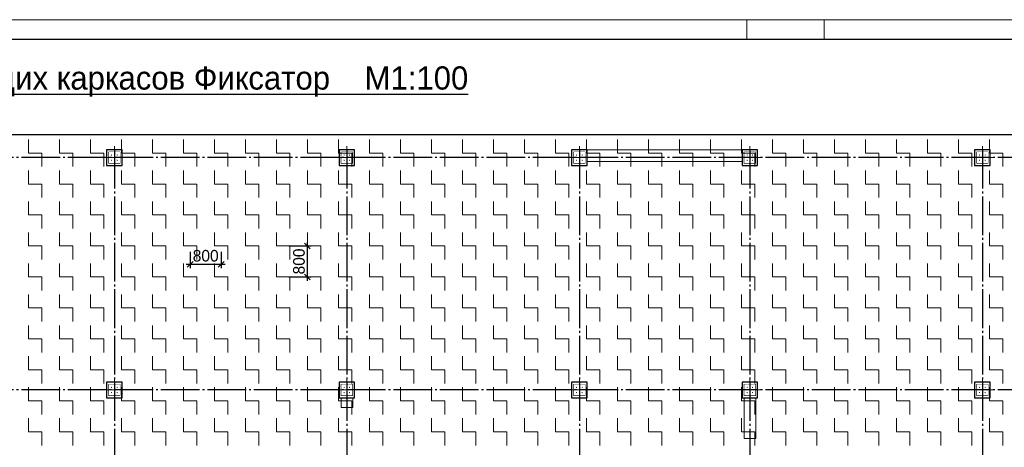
# Model space of a CAD drawing. Header units: millimetres. Extents: x -33345 to 4712671, y -3392 to 121473.
# Tile 158 of 256: x 860924 to 886333, y 75457 to 86501. Entities that reach past the tile are written whole.
import ezdxf

# ---------------------------------------------------------------- set-up
doc = ezdxf.new("R2010")
doc.units = ezdxf.units.MM
doc.linetypes.add('CENTER2', pattern=[28.575, 19.05, -3.175, 3.175, -3.175])
doc.linetypes.add('ГОСТ 2.303 5', pattern=[24, 20, -1.5, 1, -1.5])
doc.layers.add('00-Axes', color=1, linetype='CENTER2')
doc.layers.add('СПДС_РАЗМЕРЫ', color=7, linetype='Continuous')
doc.layers.add('A _Devor rtt', color=176, linetype='Continuous', lineweight=30)
doc.layers.add('Lina', color=7, linetype='Continuous', lineweight=20)
doc.styles.get("Standard").update_dxf_attribs({"font": 'arial.ttf'})
doc.styles.add('X-U-RW-01$0$StyleROMANS', font='GOTHIC.TTF')
doc.dimstyles.new('М100', dxfattribs={"dimscale": 100, "dimtxt": 3, "dimasz": 1.5, "dimexe": 1, "dimexo": 1.5, "dimgap": 0.6, "dimtad": 1, "dimdec": 0, "dimtxsty": 'Standard', "dimblk": 'OBLIQUE', "dimcen": 2.5, "dimdle": 1, "dimadec": 0, "dimazin": 0, "dimtfac": 1, "dimtdec": 0, "dimtmove": 0, "dimatfit": 3, "dimldrblk": 'OBLIQUE', "dimfxl": 1.25, "dimarcsym": 0})

# ---------------------------------------------------------------- blocks, each defined once
blk = doc.blocks.new('awe4tD')
at = {"layer": 'Lina', "ltscale": 10}
for points in [[(-44239015, 22734378), (-44314815, 22734378), (-44314815, 22776378), (-44239015, 22776378)], [(-44257415, 22775878), (-44255415, 22775878), (-44255415, 22776378), (-44257415, 22776378)]]:
    blk.add_lwpolyline(points, close=True, dxfattribs=at)
at = {"layer": 'Lina', "lineweight": 30, "ltscale": 10}
blk.add_lwpolyline([(-44239515, 22734878), (-44312815, 22734878), (-44312815, 22775878), (-44239515, 22775878)], close=True, dxfattribs=at)
blk = doc.blocks.new('gfffggfsre')
at = {"layer": '00-Axes', "color": 251, "linetype": 'ГОСТ 2.303 5', "ltscale": 50, "true_color": 0x636466}
for points in [[(13727, 16269.4), (13727, -5825.8)], [(13727, 16269.4), (13727, -5825.8)], [(19727, 16269.4), (19727, -5825.8)], [(25727, 16269.4), (25727, -5825.8)], [(30127, 16269.4), (30127, -5825.8)], [(36127, 16269.4), (36127, -5825.8)], [(42327, 16069.4), (-21034.5, 16069.4)], [(42327, 10069.4), (-21034.5, 10069.4)]]:
    blk.add_lwpolyline(points, dxfattribs=at)
blk = doc.blocks.new('column')
at = {"lineweight": 0}
for points in [[(-68, 56, -1), (-68, 86, -1)], [(68, 56, 1), (68, 86, 1)], [(-68, -56, 1), (-68, -86, 1)], [(68, -56, -1), (68, -86, -1)]]:
    blk.add_hatch(color=0, dxfattribs=at).paths.add_polyline_path(points)
at = {"color": 0, "lineweight": 0}
for p, q in [((0, 300), (0, -300)), ((300, 0), (-300, 0))]:
    blk.add_line(p, q, dxfattribs=at)
at = {"lineweight": 30}
blk.add_lwpolyline([(-200, 200), (200, 200), (200, -200), (-200, -200)], close=True, dxfattribs=at)
at = {"color": 0, "lineweight": 0, "const_width": 15}
blk.add_lwpolyline([(150, -150), (150, 150), (-150, 150), (-150, -150)], close=True, dxfattribs=at)
blk = doc.blocks.new('_Oblique')
at = {"color": 0, "linetype": 'ByBlock', "lineweight": -2}
blk.add_line((-0.5, -0.5), (0.5, 0.5), dxfattribs=at)
blk = doc.blocks.new('*D1238')
at = {"layer": 'Defpoints', "color": 0, "ltscale": 4, "transparency": 16777216}
for p in [(865324, 80657), (866124, 80657), (866124, 80185)]:
    blk.add_point(p, dxfattribs=at)
at = {"layer": 'СПДС_РАЗМЕРЫ', "color": 0, "lineweight": -2, "ltscale": 4, "transparency": 16777216}
for p, q in [((865324, 80507), (865324, 80085)), ((866124, 80507), (866124, 80085)), ((865224, 80185), (866224, 80185))]:
    blk.add_line(p, q, dxfattribs=at)
at = {"layer": 'СПДС_РАЗМЕРЫ', "color": 0, "lineweight": -2, "ltscale": 4, "transparency": 16777216, "xscale": 150, "yscale": 150, "zscale": 150, "rotation": 180}
blk.add_blockref('_Oblique', (865324, 80185), dxfattribs=at)
at = {"layer": 'СПДС_РАЗМЕРЫ', "color": 0, "lineweight": -2, "ltscale": 4, "transparency": 16777216, "xscale": 150, "yscale": 150, "zscale": 150}
blk.add_blockref('_Oblique', (866124, 80185), dxfattribs=at)
at = {"layer": 'СПДС_РАЗМЕРЫ', "color": 0, "ltscale": 4, "transparency": 16777216, "insert": (865724, 80403), "char_height": 300, "attachment_point": 5, "style": 'X-U-RW-01$0$StyleROMANS'}
blk.add_mtext('800', dxfattribs=at)
blk = doc.blocks.new('*D1239')
at = {"layer": 'Defpoints', "color": 0, "ltscale": 4, "transparency": 16777216}
for p in [(867724, 80657), (868349, 80657), (867724, 79857)]:
    blk.add_point(p, dxfattribs=at)
at = {"layer": 'СПДС_РАЗМЕРЫ', "color": 0, "lineweight": -2, "ltscale": 4, "transparency": 16777216}
for p, q in [((867874, 80657), (868449, 80657)), ((868349, 79757), (868349, 80757)), ((867874, 79857), (868449, 79857))]:
    blk.add_line(p, q, dxfattribs=at)
at = {"layer": 'СПДС_РАЗМЕРЫ', "color": 0, "lineweight": -2, "ltscale": 4, "transparency": 16777216, "xscale": 150, "yscale": 150, "zscale": 150}
for p, rotation in [((868349, 80657), 90), ((868349, 79857), 270)]:
    blk.add_blockref('_Oblique', p, dxfattribs=dict(at, rotation=rotation))
at = {"layer": 'СПДС_РАЗМЕРЫ', "color": 0, "ltscale": 4, "transparency": 16777216, "insert": (868132, 80257), "char_height": 300, "attachment_point": 5, "rotation": 90, "style": 'X-U-RW-01$0$StyleROMANS'}
blk.add_mtext('800', dxfattribs=at)

msp = doc.modelspace()

# ---------------------------------------------------------------- linework, layer by layer
at = {"color": 5, "lineweight": 30, "ltscale": 10}
msp.add_lwpolyline([(831767.569, 70688.227), (831767.569, 83538.227), (892367.569, 83538.227), (892367.569, 70688.227)], close=True, dxfattribs=at)
at = {"color": 5, "lineweight": 0, "ltscale": 10}
for points in [[(861149.249, 83407.402), (861149.249, 83057.402), (861499.249, 83057.402), (861499.249, 82707.402)], [(861949.249, 83407.402), (861949.249, 83057.402), (862299.249, 83057.402), (862299.249, 82707.402)], [(862749.249, 83407.402), (862749.249, 83057.402), (863099.249, 83057.402), (863099.249, 82707.402)], [(863549.249, 83407.402), (863549.249, 83057.402), (863899.249, 83057.402), (863899.249, 82707.402)], [(864349.249, 83407.402), (864349.249, 83057.402), (864699.249, 83057.402), (864699.249, 82707.402)], [(865149.249, 83407.402), (865149.249, 83057.402), (865499.249, 83057.402), (865499.249, 82707.402)], [(865949.249, 83407.402), (865949.249, 83057.402), (866299.249, 83057.402), (866299.249, 82707.402)], [(866749.249, 83407.402), (866749.249, 83057.402), (867099.249, 83057.402), (867099.249, 82707.402)], [(867549.249, 83407.402), (867549.249, 83057.402), (867899.249, 83057.402), (867899.249, 82707.402)], [(868349.249, 83407.402), (868349.249, 83057.402), (868699.249, 83057.402), (868699.249, 82707.402)], [(869149.249, 83407.402), (869149.249, 83057.402), (869499.249, 83057.402), (869499.249, 82707.402)], [(869949.249, 83407.402), (869949.249, 83057.402), (870299.249, 83057.402), (870299.249, 82707.402)], [(870749.249, 83407.402), (870749.249, 83057.402), (871099.249, 83057.402), (871099.249, 82707.402)], [(871549.249, 83407.402), (871549.249, 83057.402), (871899.249, 83057.402), (871899.249, 82707.402)], [(872349.249, 83407.402), (872349.249, 83057.402), (872699.249, 83057.402), (872699.249, 82707.402)], [(873149.249, 83407.402), (873149.249, 83057.402), (873499.249, 83057.402), (873499.249, 82707.402)], [(873949.249, 83407.402), (873949.249, 83057.402), (874299.249, 83057.402), (874299.249, 82707.402)], [(874749.249, 83407.402), (874749.249, 83057.402), (875099.249, 83057.402), (875099.249, 82707.402)], [(875549.249, 83407.402), (875549.249, 83057.402), (875899.249, 83057.402), (875899.249, 82707.402)], [(876349.249, 83407.402), (876349.249, 83057.402), (876699.249, 83057.402), (876699.249, 82707.402)], [(877149.249, 83407.402), (877149.249, 83057.402), (877499.249, 83057.402), (877499.249, 82707.402)], [(877949.249, 83407.402), (877949.249, 83057.402), (878299.249, 83057.402), (878299.249, 82707.402)], [(878749.249, 83407.402), (878749.249, 83057.402), (879099.249, 83057.402), (879099.249, 82707.402)], [(879549.249, 83407.402), (879549.249, 83057.402), (879899.249, 83057.402), (879899.249, 82707.402)], [(880349.249, 83407.402), (880349.249, 83057.402), (880699.249, 83057.402), (880699.249, 82707.402)], [(881149.249, 83407.402), (881149.249, 83057.402), (881499.249, 83057.402), (881499.249, 82707.402)], [(881949.249, 83407.402), (881949.249, 83057.402), (882299.249, 83057.402), (882299.249, 82707.402)], [(882749.249, 83407.402), (882749.249, 83057.402), (883099.249, 83057.402), (883099.249, 82707.402)], [(883549.249, 83407.402), (883549.249, 83057.402), (883899.249, 83057.402), (883899.249, 82707.402)], [(884349.249, 83407.402), (884349.249, 83057.402), (884699.249, 83057.402), (884699.249, 82707.402)], [(885149.249, 83407.402), (885149.249, 83057.402), (885499.249, 83057.402), (885499.249, 82707.402)], [(885949.249, 83407.402), (885949.249, 83057.402), (886299.249, 83057.402), (886299.249, 82707.402)], [(861149.249, 82607.402), (861149.249, 82257.402), (861499.249, 82257.402), (861499.249, 81907.402)], [(861949.249, 82607.402), (861949.249, 82257.402), (862299.249, 82257.402), (862299.249, 81907.402)], [(862749.249, 82607.402), (862749.249, 82257.402), (863099.249, 82257.402), (863099.249, 81907.402)], [(863549.249, 82607.402), (863549.249, 82257.402), (863899.249, 82257.402), (863899.249, 81907.402)], [(864349.249, 82607.402), (864349.249, 82257.402), (864699.249, 82257.402), (864699.249, 81907.402)], [(865149.249, 82607.402), (865149.249, 82257.402), (865499.249, 82257.402), (865499.249, 81907.402)], [(865949.249, 82607.402), (865949.249, 82257.402), (866299.249, 82257.402), (866299.249, 81907.402)], [(866749.249, 82607.402), (866749.249, 82257.402), (867099.249, 82257.402), (867099.249, 81907.402)], [(867549.249, 82607.402), (867549.249, 82257.402), (867899.249, 82257.402), (867899.249, 81907.402)], [(868349.249, 82607.402), (868349.249, 82257.402), (868699.249, 82257.402), (868699.249, 81907.402)], [(869149.249, 82607.402), (869149.249, 82257.402), (869499.249, 82257.402), (869499.249, 81907.402)], [(869949.249, 82607.402), (869949.249, 82257.402), (870299.249, 82257.402), (870299.249, 81907.402)], [(870749.249, 82607.402), (870749.249, 82257.402), (871099.249, 82257.402), (871099.249, 81907.402)], [(871549.249, 82607.402), (871549.249, 82257.402), (871899.249, 82257.402), (871899.249, 81907.402)], [(872349.249, 82607.402), (872349.249, 82257.402), (872699.249, 82257.402), (872699.249, 81907.402)], [(873149.249, 82607.402), (873149.249, 82257.402), (873499.249, 82257.402), (873499.249, 81907.402)], [(873949.249, 82607.402), (873949.249, 82257.402), (874299.249, 82257.402), (874299.249, 81907.402)], [(874749.249, 82607.402), (874749.249, 82257.402), (875099.249, 82257.402), (875099.249, 81907.402)], [(875549.249, 82607.402), (875549.249, 82257.402), (875899.249, 82257.402), (875899.249, 81907.402)], [(876349.249, 82607.402), (876349.249, 82257.402), (876699.249, 82257.402), (876699.249, 81907.402)], [(877149.249, 82607.402), (877149.249, 82257.402), (877499.249, 82257.402), (877499.249, 81907.402)], [(877949.249, 82607.402), (877949.249, 82257.402), (878299.249, 82257.402), (878299.249, 81907.402)], [(878749.249, 82607.402), (878749.249, 82257.402), (879099.249, 82257.402), (879099.249, 81907.402)], [(879549.249, 82607.402), (879549.249, 82257.402), (879899.249, 82257.402), (879899.249, 81907.402)], [(880349.249, 82607.402), (880349.249, 82257.402), (880699.249, 82257.402), (880699.249, 81907.402)], [(881149.249, 82607.402), (881149.249, 82257.402), (881499.249, 82257.402), (881499.249, 81907.402)], [(881949.249, 82607.402), (881949.249, 82257.402), (882299.249, 82257.402), (882299.249, 81907.402)], [(882749.249, 82607.402), (882749.249, 82257.402), (883099.249, 82257.402), (883099.249, 81907.402)], [(883549.249, 82607.402), (883549.249, 82257.402), (883899.249, 82257.402), (883899.249, 81907.402)], [(884349.249, 82607.402), (884349.249, 82257.402), (884699.249, 82257.402), (884699.249, 81907.402)], [(885149.249, 82607.402), (885149.249, 82257.402), (885499.249, 82257.402), (885499.249, 81907.402)], [(885949.249, 82607.402), (885949.249, 82257.402), (886299.249, 82257.402), (886299.249, 81907.402)], [(861149.249, 81807.402), (861149.249, 81457.402), (861499.249, 81457.402), (861499.249, 81107.402)], [(861949.249, 81807.402), (861949.249, 81457.402), (862299.249, 81457.402), (862299.249, 81107.402)], [(862749.249, 81807.402), (862749.249, 81457.402), (863099.249, 81457.402), (863099.249, 81107.402)], [(863549.249, 81807.402), (863549.249, 81457.402), (863899.249, 81457.402), (863899.249, 81107.402)], [(864349.249, 81807.402), (864349.249, 81457.402), (864699.249, 81457.402), (864699.249, 81107.402)], [(865149.249, 81807.402), (865149.249, 81457.402), (865499.249, 81457.402), (865499.249, 81107.402)], [(865949.249, 81807.402), (865949.249, 81457.402), (866299.249, 81457.402), (866299.249, 81107.402)], [(866749.249, 81807.402), (866749.249, 81457.402), (867099.249, 81457.402), (867099.249, 81107.402)], [(867549.249, 81807.402), (867549.249, 81457.402), (867899.249, 81457.402), (867899.249, 81107.402)], [(868349.249, 81807.402), (868349.249, 81457.402), (868699.249, 81457.402), (868699.249, 81107.402)], [(869149.249, 81807.402), (869149.249, 81457.402), (869499.249, 81457.402), (869499.249, 81107.402)], [(869949.249, 81807.402), (869949.249, 81457.402), (870299.249, 81457.402), (870299.249, 81107.402)], [(870749.249, 81807.402), (870749.249, 81457.402), (871099.249, 81457.402), (871099.249, 81107.402)], [(871549.249, 81807.402), (871549.249, 81457.402), (871899.249, 81457.402), (871899.249, 81107.402)], [(872349.249, 81807.402), (872349.249, 81457.402), (872699.249, 81457.402), (872699.249, 81107.402)], [(873149.249, 81807.402), (873149.249, 81457.402), (873499.249, 81457.402), (873499.249, 81107.402)], [(873949.249, 81807.402), (873949.249, 81457.402), (874299.249, 81457.402), (874299.249, 81107.402)], [(874749.249, 81807.402), (874749.249, 81457.402), (875099.249, 81457.402), (875099.249, 81107.402)], [(875549.249, 81807.402), (875549.249, 81457.402), (875899.249, 81457.402), (875899.249, 81107.402)], [(876349.249, 81807.402), (876349.249, 81457.402), (876699.249, 81457.402), (876699.249, 81107.402)], [(877149.249, 81807.402), (877149.249, 81457.402), (877499.249, 81457.402), (877499.249, 81107.402)], [(877949.249, 81807.402), (877949.249, 81457.402), (878299.249, 81457.402), (878299.249, 81107.402)], [(878749.249, 81807.402), (878749.249, 81457.402), (879099.249, 81457.402), (879099.249, 81107.402)], [(879549.249, 81807.402), (879549.249, 81457.402), (879899.249, 81457.402), (879899.249, 81107.402)], [(880349.249, 81807.402), (880349.249, 81457.402), (880699.249, 81457.402), (880699.249, 81107.402)], [(881149.249, 81807.402), (881149.249, 81457.402), (881499.249, 81457.402), (881499.249, 81107.402)], [(881949.249, 81807.402), (881949.249, 81457.402), (882299.249, 81457.402), (882299.249, 81107.402)], [(882749.249, 81807.402), (882749.249, 81457.402), (883099.249, 81457.402), (883099.249, 81107.402)], [(883549.249, 81807.402), (883549.249, 81457.402), (883899.249, 81457.402), (883899.249, 81107.402)], [(884349.249, 81807.402), (884349.249, 81457.402), (884699.249, 81457.402), (884699.249, 81107.402)], [(885149.249, 81807.402), (885149.249, 81457.402), (885499.249, 81457.402), (885499.249, 81107.402)], [(885949.249, 81807.402), (885949.249, 81457.402), (886299.249, 81457.402), (886299.249, 81107.402)], [(861149.249, 81007.402), (861149.249, 80657.402), (861499.249, 80657.402), (861499.249, 80307.402)], [(861949.249, 81007.402), (861949.249, 80657.402), (862299.249, 80657.402), (862299.249, 80307.402)], [(862749.249, 81007.402), (862749.249, 80657.402), (863099.249, 80657.402), (863099.249, 80307.402)], [(863549.249, 81007.402), (863549.249, 80657.402), (863899.249, 80657.402), (863899.249, 80307.402)], [(864349.249, 81007.402), (864349.249, 80657.402), (864699.249, 80657.402), (864699.249, 80307.402)], [(865149.249, 81007.402), (865149.249, 80657.402), (865499.249, 80657.402), (865499.249, 80307.402)], [(865949.249, 81007.402), (865949.249, 80657.402), (866299.249, 80657.402), (866299.249, 80307.402)], [(866749.249, 81007.402), (866749.249, 80657.402), (867099.249, 80657.402), (867099.249, 80307.402)], [(867549.249, 81007.402), (867549.249, 80657.402), (867899.249, 80657.402), (867899.249, 80307.402)], [(868349.249, 81007.402), (868349.249, 80657.402), (868699.249, 80657.402), (868699.249, 80307.402)], [(869149.249, 81007.402), (869149.249, 80657.402), (869499.249, 80657.402), (869499.249, 80307.402)], [(869949.249, 81007.402), (869949.249, 80657.402), (870299.249, 80657.402), (870299.249, 80307.402)], [(870749.249, 81007.402), (870749.249, 80657.402), (871099.249, 80657.402), (871099.249, 80307.402)], [(871549.249, 81007.402), (871549.249, 80657.402), (871899.249, 80657.402), (871899.249, 80307.402)], [(872349.249, 81007.402), (872349.249, 80657.402), (872699.249, 80657.402), (872699.249, 80307.402)], [(873149.249, 81007.402), (873149.249, 80657.402), (873499.249, 80657.402), (873499.249, 80307.402)], [(873949.249, 81007.402), (873949.249, 80657.402), (874299.249, 80657.402), (874299.249, 80307.402)], [(874749.249, 81007.402), (874749.249, 80657.402), (875099.249, 80657.402), (875099.249, 80307.402)], [(875549.249, 81007.402), (875549.249, 80657.402), (875899.249, 80657.402), (875899.249, 80307.402)], [(876349.249, 81007.402), (876349.249, 80657.402), (876699.249, 80657.402), (876699.249, 80307.402)], [(877149.249, 81007.402), (877149.249, 80657.402), (877499.249, 80657.402), (877499.249, 80307.402)], [(877949.249, 81007.402), (877949.249, 80657.402), (878299.249, 80657.402), (878299.249, 80307.402)], [(878749.249, 81007.402), (878749.249, 80657.402), (879099.249, 80657.402), (879099.249, 80307.402)], [(879549.249, 81007.402), (879549.249, 80657.402), (879899.249, 80657.402), (879899.249, 80307.402)], [(880349.249, 81007.402), (880349.249, 80657.402), (880699.249, 80657.402), (880699.249, 80307.402)], [(881149.249, 81007.402), (881149.249, 80657.402), (881499.249, 80657.402), (881499.249, 80307.402)], [(881949.249, 81007.402), (881949.249, 80657.402), (882299.249, 80657.402), (882299.249, 80307.402)], [(882749.249, 81007.402), (882749.249, 80657.402), (883099.249, 80657.402), (883099.249, 80307.402)], [(883549.249, 81007.402), (883549.249, 80657.402), (883899.249, 80657.402), (883899.249, 80307.402)], [(884349.249, 81007.402), (884349.249, 80657.402), (884699.249, 80657.402), (884699.249, 80307.402)], [(885149.249, 81007.402), (885149.249, 80657.402), (885499.249, 80657.402), (885499.249, 80307.402)], [(885949.249, 81007.402), (885949.249, 80657.402), (886299.249, 80657.402), (886299.249, 80307.402)], [(861149.249, 80207.402), (861149.249, 79857.402), (861499.249, 79857.402), (861499.249, 79507.402)], [(861949.249, 80207.402), (861949.249, 79857.402), (862299.249, 79857.402), (862299.249, 79507.402)], [(862749.249, 80207.402), (862749.249, 79857.402), (863099.249, 79857.402), (863099.249, 79507.402)], [(863549.249, 80207.402), (863549.249, 79857.402), (863899.249, 79857.402), (863899.249, 79507.402)], [(864349.249, 80207.402), (864349.249, 79857.402), (864699.249, 79857.402), (864699.249, 79507.402)], [(865149.249, 80207.402), (865149.249, 79857.402), (865499.249, 79857.402), (865499.249, 79507.402)], [(865949.249, 80207.402), (865949.249, 79857.402), (866299.249, 79857.402), (866299.249, 79507.402)], [(866749.249, 80207.402), (866749.249, 79857.402), (867099.249, 79857.402), (867099.249, 79507.402)], [(867549.249, 80207.402), (867549.249, 79857.402), (867899.249, 79857.402), (867899.249, 79507.402)], [(868349.249, 80207.402), (868349.249, 79857.402), (868699.249, 79857.402), (868699.249, 79507.402)], [(869149.249, 80207.402), (869149.249, 79857.402), (869499.249, 79857.402), (869499.249, 79507.402)], [(869949.249, 80207.402), (869949.249, 79857.402), (870299.249, 79857.402), (870299.249, 79507.402)], [(870749.249, 80207.402), (870749.249, 79857.402), (871099.249, 79857.402), (871099.249, 79507.402)], [(871549.249, 80207.402), (871549.249, 79857.402), (871899.249, 79857.402), (871899.249, 79507.402)], [(872349.249, 80207.402), (872349.249, 79857.402), (872699.249, 79857.402), (872699.249, 79507.402)], [(873149.249, 80207.402), (873149.249, 79857.402), (873499.249, 79857.402), (873499.249, 79507.402)], [(873949.249, 80207.402), (873949.249, 79857.402), (874299.249, 79857.402), (874299.249, 79507.402)], [(874749.249, 80207.402), (874749.249, 79857.402), (875099.249, 79857.402), (875099.249, 79507.402)], [(875549.249, 80207.402), (875549.249, 79857.402), (875899.249, 79857.402), (875899.249, 79507.402)], [(876349.249, 80207.402), (876349.249, 79857.402), (876699.249, 79857.402), (876699.249, 79507.402)], [(877149.249, 80207.402), (877149.249, 79857.402), (877499.249, 79857.402), (877499.249, 79507.402)], [(877949.249, 80207.402), (877949.249, 79857.402), (878299.249, 79857.402), (878299.249, 79507.402)], [(878749.249, 80207.402), (878749.249, 79857.402), (879099.249, 79857.402), (879099.249, 79507.402)], [(879549.249, 80207.402), (879549.249, 79857.402), (879899.249, 79857.402), (879899.249, 79507.402)], [(880349.249, 80207.402), (880349.249, 79857.402), (880699.249, 79857.402), (880699.249, 79507.402)], [(881149.249, 80207.402), (881149.249, 79857.402), (881499.249, 79857.402), (881499.249, 79507.402)], [(881949.249, 80207.402), (881949.249, 79857.402), (882299.249, 79857.402), (882299.249, 79507.402)], [(882749.249, 80207.402), (882749.249, 79857.402), (883099.249, 79857.402), (883099.249, 79507.402)], [(883549.249, 80207.402), (883549.249, 79857.402), (883899.249, 79857.402), (883899.249, 79507.402)], [(884349.249, 80207.402), (884349.249, 79857.402), (884699.249, 79857.402), (884699.249, 79507.402)], [(885149.249, 80207.402), (885149.249, 79857.402), (885499.249, 79857.402), (885499.249, 79507.402)], [(885949.249, 80207.402), (885949.249, 79857.402), (886299.249, 79857.402), (886299.249, 79507.402)], [(861149.249, 79407.402), (861149.249, 79057.402), (861499.249, 79057.402), (861499.249, 78707.402)], [(861949.249, 79407.402), (861949.249, 79057.402), (862299.249, 79057.402), (862299.249, 78707.402)], [(862749.249, 79407.402), (862749.249, 79057.402), (863099.249, 79057.402), (863099.249, 78707.402)], [(863549.249, 79407.402), (863549.249, 79057.402), (863899.249, 79057.402), (863899.249, 78707.402)], [(864349.249, 79407.402), (864349.249, 79057.402), (864699.249, 79057.402), (864699.249, 78707.402)], [(865149.249, 79407.402), (865149.249, 79057.402), (865499.249, 79057.402), (865499.249, 78707.402)], [(865949.249, 79407.402), (865949.249, 79057.402), (866299.249, 79057.402), (866299.249, 78707.402)], [(866749.249, 79407.402), (866749.249, 79057.402), (867099.249, 79057.402), (867099.249, 78707.402)], [(867549.249, 79407.402), (867549.249, 79057.402), (867899.249, 79057.402), (867899.249, 78707.402)], [(868349.249, 79407.402), (868349.249, 79057.402), (868699.249, 79057.402), (868699.249, 78707.402)], [(869149.249, 79407.402), (869149.249, 79057.402), (869499.249, 79057.402), (869499.249, 78707.402)], [(869949.249, 79407.402), (869949.249, 79057.402), (870299.249, 79057.402), (870299.249, 78707.402)], [(870749.249, 79407.402), (870749.249, 79057.402), (871099.249, 79057.402), (871099.249, 78707.402)], [(871549.249, 79407.402), (871549.249, 79057.402), (871899.249, 79057.402), (871899.249, 78707.402)], [(872349.249, 79407.402), (872349.249, 79057.402), (872699.249, 79057.402), (872699.249, 78707.402)], [(873149.249, 79407.402), (873149.249, 79057.402), (873499.249, 79057.402), (873499.249, 78707.402)], [(873949.249, 79407.402), (873949.249, 79057.402), (874299.249, 79057.402), (874299.249, 78707.402)], [(874749.249, 79407.402), (874749.249, 79057.402), (875099.249, 79057.402), (875099.249, 78707.402)], [(875549.249, 79407.402), (875549.249, 79057.402), (875899.249, 79057.402), (875899.249, 78707.402)], [(876349.249, 79407.402), (876349.249, 79057.402), (876699.249, 79057.402), (876699.249, 78707.402)], [(877149.249, 79407.402), (877149.249, 79057.402), (877499.249, 79057.402), (877499.249, 78707.402)], [(877949.249, 79407.402), (877949.249, 79057.402), (878299.249, 79057.402), (878299.249, 78707.402)], [(878749.249, 79407.402), (878749.249, 79057.402), (879099.249, 79057.402), (879099.249, 78707.402)], [(879549.249, 79407.402), (879549.249, 79057.402), (879899.249, 79057.402), (879899.249, 78707.402)], [(880349.249, 79407.402), (880349.249, 79057.402), (880699.249, 79057.402), (880699.249, 78707.402)], [(881149.249, 79407.402), (881149.249, 79057.402), (881499.249, 79057.402), (881499.249, 78707.402)], [(881949.249, 79407.402), (881949.249, 79057.402), (882299.249, 79057.402), (882299.249, 78707.402)], [(882749.249, 79407.402), (882749.249, 79057.402), (883099.249, 79057.402), (883099.249, 78707.402)], [(883549.249, 79407.402), (883549.249, 79057.402), (883899.249, 79057.402), (883899.249, 78707.402)], [(884349.249, 79407.402), (884349.249, 79057.402), (884699.249, 79057.402), (884699.249, 78707.402)], [(885149.249, 79407.402), (885149.249, 79057.402), (885499.249, 79057.402), (885499.249, 78707.402)], [(885949.249, 79407.402), (885949.249, 79057.402), (886299.249, 79057.402), (886299.249, 78707.402)], [(861149.249, 78607.402), (861149.249, 78257.402), (861499.249, 78257.402), (861499.249, 77907.402)], [(861949.249, 78607.402), (861949.249, 78257.402), (862299.249, 78257.402), (862299.249, 77907.402)], [(862749.249, 78607.402), (862749.249, 78257.402), (863099.249, 78257.402), (863099.249, 77907.402)], [(863549.249, 78607.402), (863549.249, 78257.402), (863899.249, 78257.402), (863899.249, 77907.402)], [(864349.249, 78607.402), (864349.249, 78257.402), (864699.249, 78257.402), (864699.249, 77907.402)], [(865149.249, 78607.402), (865149.249, 78257.402), (865499.249, 78257.402), (865499.249, 77907.402)], [(865949.249, 78607.402), (865949.249, 78257.402), (866299.249, 78257.402), (866299.249, 77907.402)], [(866749.249, 78607.402), (866749.249, 78257.402), (867099.249, 78257.402), (867099.249, 77907.402)], [(867549.249, 78607.402), (867549.249, 78257.402), (867899.249, 78257.402), (867899.249, 77907.402)], [(868349.249, 78607.402), (868349.249, 78257.402), (868699.249, 78257.402), (868699.249, 77907.402)], [(869149.249, 78607.402), (869149.249, 78257.402), (869499.249, 78257.402), (869499.249, 77907.402)], [(869949.249, 78607.402), (869949.249, 78257.402), (870299.249, 78257.402), (870299.249, 77907.402)], [(870749.249, 78607.402), (870749.249, 78257.402), (871099.249, 78257.402), (871099.249, 77907.402)], [(871549.249, 78607.402), (871549.249, 78257.402), (871899.249, 78257.402), (871899.249, 77907.402)], [(872349.249, 78607.402), (872349.249, 78257.402), (872699.249, 78257.402), (872699.249, 77907.402)], [(873149.249, 78607.402), (873149.249, 78257.402), (873499.249, 78257.402), (873499.249, 77907.402)], [(873949.249, 78607.402), (873949.249, 78257.402), (874299.249, 78257.402), (874299.249, 77907.402)], [(874749.249, 78607.402), (874749.249, 78257.402), (875099.249, 78257.402), (875099.249, 77907.402)], [(875549.249, 78607.402), (875549.249, 78257.402), (875899.249, 78257.402), (875899.249, 77907.402)], [(876349.249, 78607.402), (876349.249, 78257.402), (876699.249, 78257.402), (876699.249, 77907.402)], [(877149.249, 78607.402), (877149.249, 78257.402), (877499.249, 78257.402), (877499.249, 77907.402)], [(877949.249, 78607.402), (877949.249, 78257.402), (878299.249, 78257.402), (878299.249, 77907.402)], [(878749.249, 78607.402), (878749.249, 78257.402), (879099.249, 78257.402), (879099.249, 77907.402)], [(879549.249, 78607.402), (879549.249, 78257.402), (879899.249, 78257.402), (879899.249, 77907.402)], [(880349.249, 78607.402), (880349.249, 78257.402), (880699.249, 78257.402), (880699.249, 77907.402)], [(881149.249, 78607.402), (881149.249, 78257.402), (881499.249, 78257.402), (881499.249, 77907.402)], [(881949.249, 78607.402), (881949.249, 78257.402), (882299.249, 78257.402), (882299.249, 77907.402)], [(882749.249, 78607.402), (882749.249, 78257.402), (883099.249, 78257.402), (883099.249, 77907.402)], [(883549.249, 78607.402), (883549.249, 78257.402), (883899.249, 78257.402), (883899.249, 77907.402)], [(884349.249, 78607.402), (884349.249, 78257.402), (884699.249, 78257.402), (884699.249, 77907.402)], [(885149.249, 78607.402), (885149.249, 78257.402), (885499.249, 78257.402), (885499.249, 77907.402)], [(885949.249, 78607.402), (885949.249, 78257.402), (886299.249, 78257.402), (886299.249, 77907.402)], [(861149.249, 77807.402), (861149.249, 77457.402), (861499.249, 77457.402), (861499.249, 77107.402)], [(861949.249, 77807.402), (861949.249, 77457.402), (862299.249, 77457.402), (862299.249, 77107.402)], [(862749.249, 77807.402), (862749.249, 77457.402), (863099.249, 77457.402), (863099.249, 77107.402)], [(863549.249, 77807.402), (863549.249, 77457.402), (863899.249, 77457.402), (863899.249, 77107.402)], [(864349.249, 77807.402), (864349.249, 77457.402), (864699.249, 77457.402), (864699.249, 77107.402)], [(865149.249, 77807.402), (865149.249, 77457.402), (865499.249, 77457.402), (865499.249, 77107.402)], [(865949.249, 77807.402), (865949.249, 77457.402), (866299.249, 77457.402), (866299.249, 77107.402)], [(866749.249, 77807.402), (866749.249, 77457.402), (867099.249, 77457.402), (867099.249, 77107.402)], [(867549.249, 77807.402), (867549.249, 77457.402), (867899.249, 77457.402), (867899.249, 77107.402)], [(868349.249, 77807.402), (868349.249, 77457.402), (868699.249, 77457.402), (868699.249, 77107.402)], [(869149.249, 77807.402), (869149.249, 77457.402), (869499.249, 77457.402), (869499.249, 77107.402)], [(869949.249, 77807.402), (869949.249, 77457.402), (870299.249, 77457.402), (870299.249, 77107.402)], [(870749.249, 77807.402), (870749.249, 77457.402), (871099.249, 77457.402), (871099.249, 77107.402)], [(871549.249, 77807.402), (871549.249, 77457.402), (871899.249, 77457.402), (871899.249, 77107.402)], [(872349.249, 77807.402), (872349.249, 77457.402), (872699.249, 77457.402), (872699.249, 77107.402)], [(873149.249, 77807.402), (873149.249, 77457.402), (873499.249, 77457.402), (873499.249, 77107.402)], [(873949.249, 77807.402), (873949.249, 77457.402), (874299.249, 77457.402), (874299.249, 77107.402)], [(874749.249, 77807.402), (874749.249, 77457.402), (875099.249, 77457.402), (875099.249, 77107.402)], [(875549.249, 77807.402), (875549.249, 77457.402), (875899.249, 77457.402), (875899.249, 77107.402)], [(876349.249, 77807.402), (876349.249, 77457.402), (876699.249, 77457.402), (876699.249, 77107.402)], [(877149.249, 77807.402), (877149.249, 77457.402), (877499.249, 77457.402), (877499.249, 77107.402)], [(877949.249, 77807.402), (877949.249, 77457.402), (878299.249, 77457.402), (878299.249, 77107.402)], [(878749.249, 77807.402), (878749.249, 77457.402), (879099.249, 77457.402), (879099.249, 77107.402)], [(879549.249, 77807.402), (879549.249, 77457.402), (879899.249, 77457.402), (879899.249, 77107.402)], [(880349.249, 77807.402), (880349.249, 77457.402), (880699.249, 77457.402), (880699.249, 77107.402)], [(881149.249, 77807.402), (881149.249, 77457.402), (881499.249, 77457.402), (881499.249, 77107.402)], [(881949.249, 77807.402), (881949.249, 77457.402), (882299.249, 77457.402), (882299.249, 77107.402)], [(882749.249, 77807.402), (882749.249, 77457.402), (883099.249, 77457.402), (883099.249, 77107.402)], [(883549.249, 77807.402), (883549.249, 77457.402), (883899.249, 77457.402), (883899.249, 77107.402)], [(884349.249, 77807.402), (884349.249, 77457.402), (884699.249, 77457.402), (884699.249, 77107.402)], [(885149.249, 77807.402), (885149.249, 77457.402), (885499.249, 77457.402), (885499.249, 77107.402)], [(885949.249, 77807.402), (885949.249, 77457.402), (886299.249, 77457.402), (886299.249, 77107.402)], [(861149.249, 77007.402), (861149.249, 76657.402), (861499.249, 76657.402), (861499.249, 76307.402)], [(861949.249, 77007.402), (861949.249, 76657.402), (862299.249, 76657.402), (862299.249, 76307.402)], [(862749.249, 77007.402), (862749.249, 76657.402), (863099.249, 76657.402), (863099.249, 76307.402)], [(863549.249, 77007.402), (863549.249, 76657.402), (863899.249, 76657.402), (863899.249, 76307.402)], [(864349.249, 77007.402), (864349.249, 76657.402), (864699.249, 76657.402), (864699.249, 76307.402)], [(865149.249, 77007.402), (865149.249, 76657.402), (865499.249, 76657.402), (865499.249, 76307.402)], [(865949.249, 77007.402), (865949.249, 76657.402), (866299.249, 76657.402), (866299.249, 76307.402)], [(866749.249, 77007.402), (866749.249, 76657.402), (867099.249, 76657.402), (867099.249, 76307.402)], [(867549.249, 77007.402), (867549.249, 76657.402), (867899.249, 76657.402), (867899.249, 76307.402)], [(868349.249, 77007.402), (868349.249, 76657.402), (868699.249, 76657.402), (868699.249, 76307.402)], [(869149.249, 77007.402), (869149.249, 76657.402), (869499.249, 76657.402), (869499.249, 76307.402)], [(869949.249, 77007.402), (869949.249, 76657.402), (870299.249, 76657.402), (870299.249, 76307.402)], [(870749.249, 77007.402), (870749.249, 76657.402), (871099.249, 76657.402), (871099.249, 76307.402)], [(871549.249, 77007.402), (871549.249, 76657.402), (871899.249, 76657.402), (871899.249, 76307.402)], [(872349.249, 77007.402), (872349.249, 76657.402), (872699.249, 76657.402), (872699.249, 76307.402)], [(873149.249, 77007.402), (873149.249, 76657.402), (873499.249, 76657.402), (873499.249, 76307.402)], [(873949.249, 77007.402), (873949.249, 76657.402), (874299.249, 76657.402), (874299.249, 76307.402)], [(874749.249, 77007.402), (874749.249, 76657.402), (875099.249, 76657.402), (875099.249, 76307.402)], [(875549.249, 77007.402), (875549.249, 76657.402), (875899.249, 76657.402), (875899.249, 76307.402)], [(876349.249, 77007.402), (876349.249, 76657.402), (876699.249, 76657.402), (876699.249, 76307.402)], [(877149.249, 77007.402), (877149.249, 76657.402), (877499.249, 76657.402), (877499.249, 76307.402)], [(877949.249, 77007.402), (877949.249, 76657.402), (878299.249, 76657.402), (878299.249, 76307.402)], [(878749.249, 77007.402), (878749.249, 76657.402), (879099.249, 76657.402), (879099.249, 76307.402)], [(879549.249, 77007.402), (879549.249, 76657.402), (879899.249, 76657.402), (879899.249, 76307.402)], [(880349.249, 77007.402), (880349.249, 76657.402), (880699.249, 76657.402), (880699.249, 76307.402)], [(881149.249, 77007.402), (881149.249, 76657.402), (881499.249, 76657.402), (881499.249, 76307.402)], [(881949.249, 77007.402), (881949.249, 76657.402), (882299.249, 76657.402), (882299.249, 76307.402)], [(882749.249, 77007.402), (882749.249, 76657.402), (883099.249, 76657.402), (883099.249, 76307.402)], [(883549.249, 77007.402), (883549.249, 76657.402), (883899.249, 76657.402), (883899.249, 76307.402)], [(884349.249, 77007.402), (884349.249, 76657.402), (884699.249, 76657.402), (884699.249, 76307.402)], [(885149.249, 77007.402), (885149.249, 76657.402), (885499.249, 76657.402), (885499.249, 76307.402)], [(885949.249, 77007.402), (885949.249, 76657.402), (886299.249, 76657.402), (886299.249, 76307.402)], [(861149.249, 76207.402), (861149.249, 75857.402), (861499.249, 75857.402), (861499.249, 75507.402)], [(861949.249, 76207.402), (861949.249, 75857.402), (862299.249, 75857.402), (862299.249, 75507.402)], [(862749.249, 76207.402), (862749.249, 75857.402), (863099.249, 75857.402), (863099.249, 75507.402)], [(863549.249, 76207.402), (863549.249, 75857.402), (863899.249, 75857.402), (863899.249, 75507.402)], [(864349.249, 76207.402), (864349.249, 75857.402), (864699.249, 75857.402), (864699.249, 75507.402)], [(865149.249, 76207.402), (865149.249, 75857.402), (865499.249, 75857.402), (865499.249, 75507.402)], [(865949.249, 76207.402), (865949.249, 75857.402), (866299.249, 75857.402), (866299.249, 75507.402)], [(866749.249, 76207.402), (866749.249, 75857.402), (867099.249, 75857.402), (867099.249, 75507.402)], [(867549.249, 76207.402), (867549.249, 75857.402), (867899.249, 75857.402), (867899.249, 75507.402)], [(868349.249, 76207.402), (868349.249, 75857.402), (868699.249, 75857.402), (868699.249, 75507.402)], [(869149.249, 76207.402), (869149.249, 75857.402), (869499.249, 75857.402), (869499.249, 75507.402)], [(869949.249, 76207.402), (869949.249, 75857.402), (870299.249, 75857.402), (870299.249, 75507.402)], [(870749.249, 76207.402), (870749.249, 75857.402), (871099.249, 75857.402), (871099.249, 75507.402)], [(871549.249, 76207.402), (871549.249, 75857.402), (871899.249, 75857.402), (871899.249, 75507.402)], [(872349.249, 76207.402), (872349.249, 75857.402), (872699.249, 75857.402), (872699.249, 75507.402)], [(873149.249, 76207.402), (873149.249, 75857.402), (873499.249, 75857.402), (873499.249, 75507.402)], [(873949.249, 76207.402), (873949.249, 75857.402), (874299.249, 75857.402), (874299.249, 75507.402)], [(874749.249, 76207.402), (874749.249, 75857.402), (875099.249, 75857.402), (875099.249, 75507.402)], [(875549.249, 76207.402), (875549.249, 75857.402), (875899.249, 75857.402), (875899.249, 75507.402)], [(876349.249, 76207.402), (876349.249, 75857.402), (876699.249, 75857.402), (876699.249, 75507.402)], [(877149.249, 76207.402), (877149.249, 75857.402), (877499.249, 75857.402), (877499.249, 75507.402)], [(877949.249, 76207.402), (877949.249, 75857.402), (878299.249, 75857.402), (878299.249, 75507.402)], [(878749.249, 76207.402), (878749.249, 75857.402), (879099.249, 75857.402), (879099.249, 75507.402)], [(879549.249, 76207.402), (879549.249, 75857.402), (879899.249, 75857.402), (879899.249, 75507.402)], [(880349.249, 76207.402), (880349.249, 75857.402), (880699.249, 75857.402), (880699.249, 75507.402)], [(881149.249, 76207.402), (881149.249, 75857.402), (881499.249, 75857.402), (881499.249, 75507.402)], [(881949.249, 76207.402), (881949.249, 75857.402), (882299.249, 75857.402), (882299.249, 75507.402)], [(882749.249, 76207.402), (882749.249, 75857.402), (883099.249, 75857.402), (883099.249, 75507.402)], [(883549.249, 76207.402), (883549.249, 75857.402), (883899.249, 75857.402), (883899.249, 75507.402)], [(884349.249, 76207.402), (884349.249, 75857.402), (884699.249, 75857.402), (884699.249, 75507.402)], [(885149.249, 76207.402), (885149.249, 75857.402), (885499.249, 75857.402), (885499.249, 75507.402)], [(885949.249, 76207.402), (885949.249, 75857.402), (886299.249, 75857.402), (886299.249, 75507.402)]]:
    msp.add_lwpolyline(points, dxfattribs=at)
at = {"layer": 'A _Devor rtt', "color": 192, "lineweight": 13, "ltscale": 10}
for points in [[(875567.569, 83138.227), (879567.569, 83138.227), (879567.569, 82838.227), (875567.569, 82838.227)], [(879917.569, 75688.227), (879917.569, 76738.227), (879617.569, 76738.227), (879617.569, 75688.227)]]:
    msp.add_lwpolyline(points, close=True, dxfattribs=at)
msp.add_lwpolyline([(869517.569, 76488.227), (869517.569, 76738.227), (869217.569, 76738.227), (869217.569, 76488.227), (869517.569, 76488.227)], dxfattribs=at)

# ---------------------------------------------------------------- block references
msp.add_blockref('awe4tD', (45137103.28, -22689876.566))
at = {"color": 244, "lineweight": 50, "true_color": 0x991b1e}
msp.add_blockref('gfffggfsre', (849640.605, 66868.82), dxfattribs=at)
at = {"xscale": -1, "rotation": 270}
for p in [(863367.569, 82938.227), (863367.569, 82938.227), (869367.569, 82938.227), (875367.569, 82938.227), (879767.569, 82938.227), (885767.569, 82938.227), (863367.569, 76938.227), (869367.569, 76938.227), (875367.569, 76938.227), (879767.569, 76938.227), (885767.569, 76938.227)]:
    msp.add_blockref('column', p, dxfattribs=at)

# ---------------------------------------------------------------- texts
at = {"ltscale": 20, "insert": (860327.848, 84905.226), "char_height": 600, "width": 28293.01979, "attachment_point": 5, "style": 'X-U-RW-01$0$StyleROMANS'}
msp.add_mtext('{\\L\\C0;Схема установки  поддерживающих каркасов Фиксатор    M1:100}', dxfattribs=at)

# ---------------------------------------------------------------- dimensions: what is measured, and where the dimension line sits
at = {"layer": 'СПДС_РАЗМЕРЫ', "color": 0, "ltscale": 4}
dim = msp.add_linear_dim(base=(866124.249, 80185.148), p1=(865324.249, 80657.402), p2=(866124.249, 80657.402), dimstyle='М100', override={"dimtxsty": 'X-U-RW-01$0$StyleROMANS', "dimtmove": 1}, dxfattribs=at)
dim.commit()
dim.dimension.update_dxf_attribs({"geometry": '*D1238', "text_midpoint": (865724.249, 80402.694)})
dim = msp.add_linear_dim(base=(868349.249, 80657.402), p1=(867724.249, 79857.402), p2=(867724.249, 80657.402), angle=90, dimstyle='М100', override={"dimlfac": 1, "dimtxsty": 'X-U-RW-01$0$StyleROMANS', "dimtmove": 1}, dxfattribs=at)
dim.commit()
dim.dimension.update_dxf_attribs({"geometry": '*D1239', "text_midpoint": (868131.703, 80257.402)})

doc.saveas('drawing.dxf')
